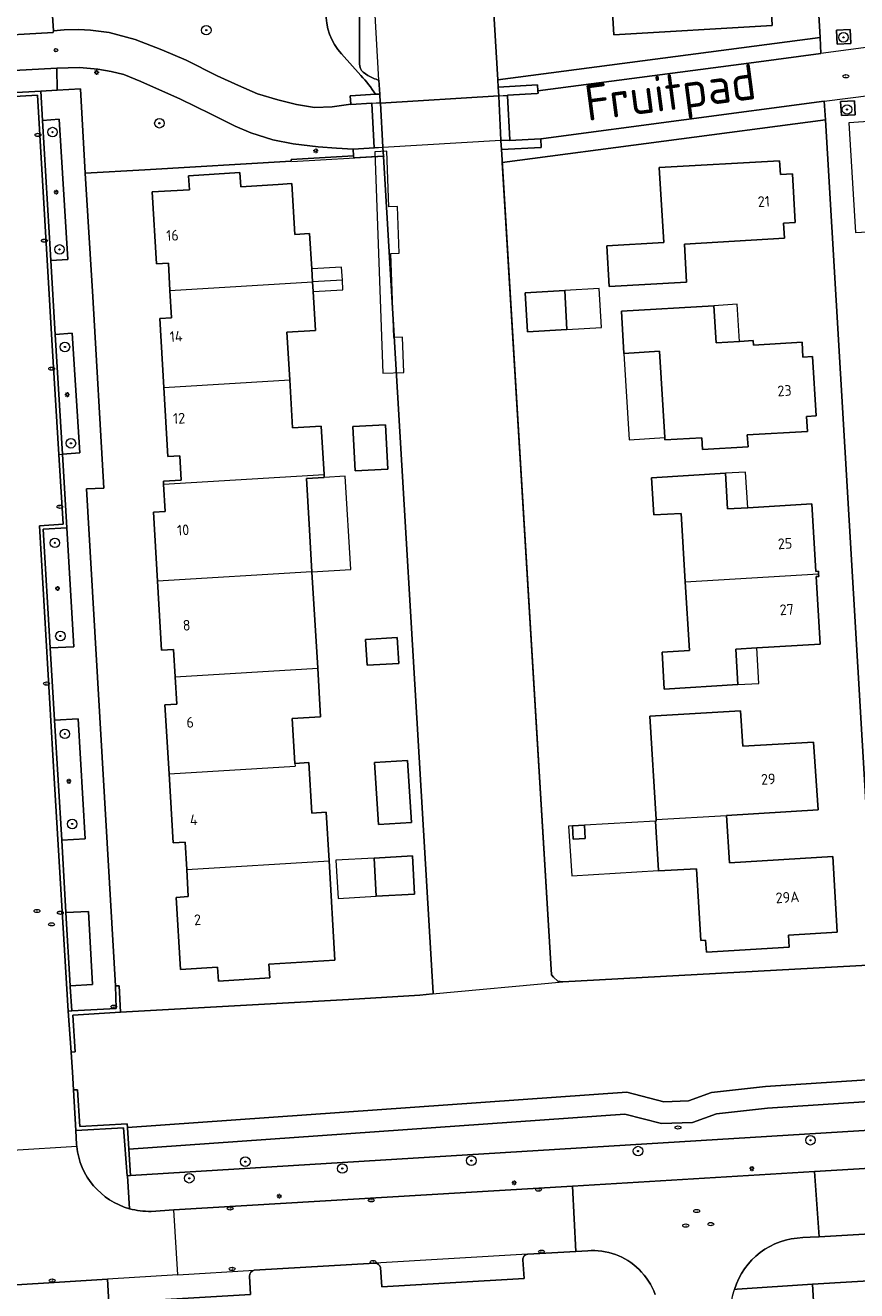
# Model space of a CAD drawing. Header units: metres. Extents: x 92650 to 117222, y 425801 to 461092.
# Tile 79 of 146: x 115423 to 115492, y 426640 to 426746. Entities that reach past the tile are written whole.
import ezdxf
from ezdxf.enums import TextEntityAlignment as Align

# ---------------------------------------------------------------- set-up
doc = ezdxf.new("R2010")
doc.units = ezdxf.units.M
doc.layers.get('0').update_dxf_attribs({"color": 253, "linetype": 'CONTINUOUS', "lineweight": 15})
for name, color, linetype, lineweight in [('B-WE-GK-KADEMUUR-GV', 253, 'CONTINUOUS', 15), ('B-WE-GK-KEERWAND_DAMWAND-G', 253, 'CONTINUOUS', 15), ('B-WE-GR-BEPLANTING_CULTUUR_BODEMBEDEKKER-GV', 253, 'CONTINUOUS', 15), ('B-WE-GR-BEPLANTING_CULTUUR_HEESTERS-GV', 253, 'CONTINUOUS', 15), ('B-WE-GR-BEPLANTING_CULTUUR_VASTE PLANTENVAK-GV', 253, 'CONTINUOUS', 15), ('B-WE-GR-BOOM-S', 253, 'CONTINUOUS', 15), ('B-WE-IE-MEUBILAIR-S', 253, 'CONTINUOUS', 15), ('B-WE-IE-TERREINAFSCHEIDING_KUNSTMATIG_HEKWERK-G', 253, 'IE-TERREINAFSCHEIDING_KUNSTMATIG-SO', 15), ('B-WE-IE-TERREINAFSCHEIDING_KUNSTMATIG_MUUR-G', 253, 'IE-TERREINAFSCHEIDING_KUNSTMATIG-SO', 15), ('B-WE-KW-KUNSTWERK_DEK-GV', 253, 'CONTINUOUS', 15), ('B-WE-KW-KUNSTWERK_STEIGER-GV', 253, 'CONTINUOUS', 15), ('B-WE-OG-BEBOUWING-GV', 253, 'CONTINUOUS', 15), ('B-WE-OG-BEBOUWING-T18', 253, 'CONTINUOUS', 15), ('B-WE-OG-BEBOUWING_LUIFEL-GV', 253, 'CONTINUOUS', 15), ('B-WE-OG-TERREIN_BEGROEID-GV', 253, 'CONTINUOUS', 15), ('B-WE-OG-TERREIN_ERF-GV', 253, 'CONTINUOUS', 15), ('B-WE-OG-TERREIN_OEVER-GV', 253, 'CONTINUOUS', 15), ('B-WE-OG-TOPOGRAFIE-T18', 7, 'CONTINUOUS', 15), ('B-WE-OG-WATER-GV', 253, 'CONTINUOUS', 15), ('B-WE-OG-WATER_SLOOT-GV', 253, 'CONTINUOUS', 15), ('B-WE-OG-WEG-GV', 253, 'CONTINUOUS', 15), ('B-WE-VH-GESLOTENVERHARDING-GV', 253, 'CONTINUOUS', 15), ('B-WE-VH-GESLOTENVERHARDING_ASFALT-GV', 253, 'CONTINUOUS', 15), ('B-WE-VH-OPENVERHARDING_BETONELEMENT-GV', 253, 'CONTINUOUS', 15), ('B-WE-VH-OPENVERHARDING_BETONSTRAATSTEEN-GV', 253, 'CONTINUOUS', 15), ('B-WE-VH-OPENVERHARDING_SIERBESTRATING-GV', 253, 'CONTINUOUS', 15), ('B-WE-VH-OPENVERHARDING_STRAATBAKSTEEN-GV', 253, 'CONTINUOUS', 15), ('B-WE-VH-OPENVERHARDING_TEGEL-GV', 253, 'CONTINUOUS', 15)]:
    doc.layers.add(name, color=color, linetype=linetype, lineweight=lineweight)
doc.styles.add('NLCS-ISO', font='NLCS-ISO.ttf')
doc.styles.add('NLCS-ISO-M200-T18', font='NLCS-ISO.ttf', dxfattribs={"height": 0.36})
doc.linetypes.add('IE-TERREINAFSCHEIDING_KUNSTMATIG-SO', pattern='A,4,[82,NLCS.SHX,S=0.75,R=90,X=0,Y=0],4,-2', length=10)

# ---------------------------------------------------------------- blocks, each defined once
blk = doc.blocks.new('SIE-MEUBILAIR_PAAL_LICHTMAST-SO')
for points in [[(-0.62, 0), (-1, 0)], [(-0.71, 0.71), (-0.44, 0.44)], [(0, 1), (0, 0.62)], [(0.44, 0.44), (0.71, 0.71)], [(1, 0), (0.62, 0)], [(-0.71, -0.71), (-0.44, -0.44)], [(0, -0.62), (0, -1)], [(0.44, -0.44), (0.71, -0.71)]]:
    blk.add_lwpolyline(points)
blk.add_circle((0, 0), 0.5)
blk = doc.blocks.new('SIE-MEUBILAIR_PAAL_AFSLUITPAAL-SO')
blk.add_circle((0, 0), 0.75)
at = {"style": 'NLCS-ISO'}
blk.add_text('af', height=0.75, dxfattribs=at).set_placement((0, 0.05), align=Align.MIDDLE_CENTER)
blk = doc.blocks.new('SIE-MEUBILAIR_PUT_RIOOLPUT-SO')
blk.add_ellipse((0, 0), major_axis=(1.25, 0), ratio=0.54)
at = {"style": 'NLCS-ISO'}
blk.add_text('ri', height=0.75, dxfattribs=at).set_placement((-0.04, 0.07), align=Align.MIDDLE_CENTER)
blk = doc.blocks.new('SIE-MEUBILAIR_PUT_KOLK-SO')
blk.add_ellipse((0, 0), major_axis=(1.25, 0), ratio=0.54)
at = {"style": 'NLCS-ISO'}
blk.add_text('klk', height=0.75, dxfattribs=at).set_placement((0.03, 0), align=Align.MIDDLE_CENTER)
blk = doc.blocks.new('SGR-BOOM_GBKN-SO')
at = {"linetype": 'ByBlock', "lineweight": 18}
h = blk.add_hatch(color=0, dxfattribs=at)
h.dxf.hatch_style = 1
edge = h.paths.add_edge_path()
edge.add_arc((0, 0), 0.25, 0, 360)
at = {"color": 0, "linetype": 'ByBlock', "lineweight": 18}
for radius in [2, 0.25]:
    blk.add_circle((0, 0), radius, dxfattribs=at)
at = {"color": 0, "linetype": 'ByBlock', "lineweight": 18, "style": 'NLCS-ISO'}
blk.add_attdef('SOORT', (2.5, 0), '', height=1.5, dxfattribs=at)

msp = doc.modelspace()

# ---------------------------------------------------------------- linework, layer by layer
at = {"layer": 'B-WE-GK-KADEMUUR-GV', "transparency": 33554687, "flags": 128}
for points in [[(115449.899, 426739.65), (115449.9, 426739.635), (115451.668, 426739.747), (115452.387, 426739.793), (115452.342, 426740.511), (115451.977, 426740.488), (115449.891, 426740.356), (115449.854, 426740.354)], [(115465.57, 426740.565), (115465.64, 426740.569), (115465.627, 426740.781), (115465.596, 426741.288), (115462.301, 426741.084), (115462.345, 426740.366), (115463.064, 426740.41)], [(115463.243, 426736.608), (115462.524, 426736.574), (115462.559, 426735.855), (115465.911, 426736.018), (115465.876, 426736.738)], [(115452.651, 426735.302), (115452.609, 426736.02), (115451.89, 426735.978), (115450.11, 426735.874), (115450.142, 426735.332), (115450.152, 426735.155)], [(115430.564, 426663.412), (115430.438, 426665.618), (115430.137, 426665.628), (115430.199, 426663.731), (115426.473, 426663.516), (115426.212, 426663.506), (115426.162, 426663.487), (115426.412, 426660.059), (115426.745, 426660.076), (115426.55, 426663.165)], [(115431.141, 426653.723), (115431.121, 426654.026), (115427.135, 426653.826), (115426.934, 426656.9), (115426.602, 426656.894), (115426.665, 426655.917), (115426.821, 426653.471), (115430.811, 426653.692), (115431.11, 426649.676), (115431.135, 426649.678), (115431.409, 426649.702), (115431.262, 426651.905)]]:
    msp.add_lwpolyline(points, close=True, dxfattribs=at)
for points in [[(115463.243, 426736.608), (115463.24, 426736.663), (115463.278, 426736.665), (115463.074, 426740.362), (115463.066, 426740.362), (115463.064, 426740.41)], [(115451.668, 426739.747), (115451.671, 426739.701), (115451.663, 426739.701), (115451.864, 426735.999), (115451.889, 426736), (115451.89, 426735.978)], [(115452.609, 426736.02), (115452.608, 426736.042), (115452.39, 426739.743), (115452.387, 426739.793)], [(115462.345, 426740.366), (115462.347, 426740.32), (115462.522, 426736.621), (115462.524, 426736.574)]]:
    msp.add_lwpolyline(points, dxfattribs=at)
at = {"layer": 'B-WE-GK-KEERWAND_DAMWAND-G', "transparency": 33554687, "flags": 128}
for points in [[(115452.653, 426735.274), (115452.651, 426735.302)], [(115462.559, 426735.855), (115466.773, 426666.543), (115466.947, 426666.342), (115467.312, 426666.026), (115467.709, 426665.962), (115493.867, 426667.38), (115493.946, 426667.45)]]:
    msp.add_lwpolyline(points, dxfattribs=at)
at = {"layer": 'B-WE-GR-BEPLANTING_CULTUUR_BODEMBEDEKKER-GV', "transparency": 33554687, "flags": 128}
for points in [[(115491.866, 426745.914), (115490.713, 426745.861), (115490.768, 426744.704), (115491.918, 426744.741)], [(115492.285, 426738.766), (115492.213, 426739.927), (115491.054, 426739.874), (115491.119, 426738.716)], [(115424.715, 426726.528), (115426.133, 426726.622), (115425.415, 426738.395), (115424.006, 426738.3)], [(115425.693, 426710.268), (115427.131, 426710.371), (115426.51, 426720.418), (115425.076, 426720.328)]]:
    msp.add_lwpolyline(points, close=True, dxfattribs=at)
at = {"layer": 'B-WE-GR-BEPLANTING_CULTUUR_HEESTERS-GV', "transparency": 33554687, "flags": 128}
for points in [[(115426.043, 426704.089), (115424.07, 426703.973), (115424.66, 426694.004), (115426.643, 426694.1)], [(115425.619, 426677.862), (115427.591, 426677.969), (115426.99, 426688.059), (115425.009, 426687.932)], [(115425.972, 426671.772), (115426.324, 426665.62), (115428.22, 426665.729), (115427.862, 426671.862)]]:
    msp.add_lwpolyline(points, close=True, dxfattribs=at)
at = {"layer": 'B-WE-GR-BEPLANTING_CULTUUR_VASTE PLANTENVAK-GV', "transparency": 33554687, "flags": 128}
for points in [[(115489.406, 426743.916), (115489.326, 426745.261), (115462.264, 426741.698), (115462.301, 426741.084), (115465.596, 426741.288), (115465.627, 426740.781), (115483.781, 426743.163)], [(115489.688, 426739.901), (115466.097, 426736.767), (115465.876, 426736.738), (115465.911, 426736.018), (115462.559, 426735.855), (115462.611, 426734.993), (115462.625, 426734.773), (115489.78, 426738.354)]]:
    msp.add_lwpolyline(points, close=True, dxfattribs=at)
at = {"layer": 'B-WE-IE-TERREINAFSCHEIDING_KUNSTMATIG_HEKWERK-G', "transparency": 33554687, "flags": 128}
for points in [[(115452.653, 426735.274), (115444.948, 426734.822)], [(115452.718, 426735.278), (115452.653, 426735.274)]]:
    msp.add_lwpolyline(points, dxfattribs=at)
at = {"layer": 'B-WE-IE-TERREINAFSCHEIDING_KUNSTMATIG_MUUR-G', "transparency": 33554687, "flags": 128}
for points in [[(115426.412, 426660.059), (115426.528, 426658.387), (115426.602, 426656.894)], [(115426.665, 426655.917), (115426.602, 426656.894)]]:
    msp.add_lwpolyline(points, dxfattribs=at)
at = {"layer": 'B-WE-KW-KUNSTWERK_DEK-GV', "transparency": 33554687, "flags": 128}
msp.add_lwpolyline([(115451.671, 426739.701), (115451.663, 426739.701), (115451.864, 426735.999), (115451.889, 426736), (115452.608, 426736.042), (115462.522, 426736.621), (115463.24, 426736.663), (115463.278, 426736.665), (115463.074, 426740.362), (115463.066, 426740.362), (115462.347, 426740.32), (115452.39, 426739.743)], close=True, dxfattribs=at)
at = {"layer": 'B-WE-KW-KUNSTWERK_STEIGER-GV', "transparency": 33554687, "flags": 128}
msp.add_lwpolyline([(115453.51, 426720.074), (115453.259, 426727.129), (115453.971, 426727.155), (115453.832, 426731.061), (115453.114, 426731.035), (115452.948, 426735.699), (115451.927, 426735.663), (115452.588, 426717.063), (115454.359, 426717.126), (115454.253, 426720.1)], close=True, dxfattribs=at)
at = {"layer": 'B-WE-OG-BEBOUWING-GV', "transparency": 33554687, "flags": 128}
for points in [[(115480.399, 426753.02), (115477.582, 426752.855), (115477.372, 426755.837), (115471.404, 426755.473), (115472.002, 426745.49), (115485.32, 426746.266), (115485.154, 426749.252), (115486.053, 426749.315), (115485.808, 426753.337)], [(115477.952, 426727.903), (115486.332, 426728.393), (115486.257, 426729.677), (115487.248, 426729.733), (115487.017, 426733.82), (115486.004, 426733.757), (115485.936, 426734.906), (115475.824, 426734.342), (115476.201, 426728.041), (115471.41, 426727.754), (115471.614, 426724.351), (115478.124, 426724.721)], [(115440.664, 426732.73), (115440.595, 426733.909), (115436.285, 426733.64), (115436.354, 426732.472), (115433.22, 426732.285), (115433.581, 426726.246), (115434.579, 426726.306), (115434.717, 426724.01), (115446.695, 426724.726), (115446.629, 426725.834), (115446.452, 426728.799), (115445.203, 426728.724), (115444.948, 426732.987), (115443.801, 426732.918)], [(115468.067, 426720.747), (115467.878, 426724.007), (115464.558, 426723.815), (115464.747, 426720.555)], [(115480.406, 426722.733), (115472.64, 426722.268), (115472.852, 426718.724), (115475.847, 426718.904), (115476.281, 426711.655), (115476.292, 426711.467), (115479.386, 426711.652), (115479.446, 426710.654), (115483.279, 426710.883), (115483.219, 426711.881), (115488.27, 426712.184), (115488.195, 426713.431), (115488.994, 426713.479), (115488.695, 426718.47), (115487.897, 426718.422), (115487.822, 426719.67), (115483.729, 426719.425), (115483.707, 426719.805), (115482.561, 426719.736), (115480.592, 426719.618)], [(115453.012, 426709.014), (115452.814, 426712.739), (115450.082, 426712.593), (115450.28, 426708.868)], [(115478.006, 426699.548), (115489.206, 426700.218), (115489.194, 426700.433), (115488.974, 426700.42), (115488.634, 426706.095), (115483.249, 426705.772), (115481.547, 426705.67), (115481.378, 426708.666), (115475.179, 426708.295), (115475.367, 426705.17), (115477.663, 426705.283)], [(115435.153, 426691.578), (115447.132, 426692.294), (115446.648, 426700.379), (115433.672, 426699.604), (115434.018, 426693.814), (115435.016, 426693.874)], [(115453.81, 426694.878), (115451.143, 426694.72), (115451.272, 426692.541), (115453.939, 426692.699)], [(115488.781, 426686.099), (115482.836, 426685.737), (115482.654, 426688.731), (115475.042, 426688.28), (115475.557, 426679.59), (115481.479, 426679.941), (115489.16, 426680.409)], [(115454.675, 426684.559), (115451.904, 426684.377), (115452.247, 426679.161), (115455.015, 426679.341)], [(115469.538, 426679.108), (115468.528, 426679.048), (115468.597, 426677.951), (115469.605, 426678.008)], [(115451.876, 426676.359), (115452.052, 426673.148), (115455.266, 426673.324), (115455.089, 426676.543)]]:
    msp.add_lwpolyline(points, close=True, dxfattribs=at)
for points in [[(115434.717, 426724.01), (115434.854, 426721.714), (115433.856, 426721.654), (115434.202, 426715.864), (115444.783, 426716.497), (115444.543, 426720.51), (115446.939, 426720.653), (115446.743, 426723.92), (115446.695, 426724.726)], [(115434.202, 426715.864), (115434.548, 426710.075), (115435.546, 426710.134), (115435.669, 426708.088), (115434.171, 426707.999), (115434.186, 426707.749), (115447.662, 426708.555), (115447.419, 426712.627), (115445.023, 426712.484), (115444.783, 426716.497)], [(115446.648, 426700.379), (115446.408, 426704.392), (115446.18, 426708.216), (115447.677, 426708.305), (115447.662, 426708.555)], [(115434.186, 426707.749), (115434.324, 426705.453), (115433.325, 426705.393), (115433.672, 426699.604)], [(115478.006, 426699.548), (115478.351, 426693.788), (115476.055, 426693.651), (115476.241, 426690.546), (115482.43, 426690.917), (115482.252, 426693.892), (115484.013, 426693.997), (115489.339, 426694.316), (115489, 426699.99), (115489.219, 426700.004), (115489.206, 426700.218)], [(115435.153, 426691.578), (115435.291, 426689.282), (115434.292, 426689.222), (115434.639, 426683.433), (115445.22, 426684.065)], [(115445.205, 426684.308), (115444.98, 426688.078), (115447.375, 426688.221), (115447.132, 426692.294)], [(115434.639, 426683.433), (115434.985, 426677.643), (115435.983, 426677.703), (115436.12, 426675.407), (115448.099, 426676.123), (115447.847, 426680.196), (115446.644, 426680.119), (115446.38, 426684.378), (115445.205, 426684.308), (115445.22, 426684.065)], [(115475.557, 426679.59), (115475.564, 426679.465), (115475.507, 426679.462), (115475.764, 426675.299), (115475.765, 426675.276), (115478.953, 426675.452), (115479.314, 426669.425), (115479.717, 426669.45), (115479.779, 426668.454), (115486.744, 426668.87), (115486.683, 426669.874), (115490.78, 426670.124), (115490.393, 426676.48), (115481.713, 426675.962), (115481.479, 426679.941)], [(115436.12, 426675.407), (115436.244, 426673.123), (115435.243, 426673.048), (115435.609, 426667.012), (115438.715, 426667.196), (115438.784, 426666.028), (115443.096, 426666.287), (115443.026, 426667.455), (115448.556, 426667.786), (115448.099, 426676.123)]]:
    msp.add_lwpolyline(points, dxfattribs=at)
at = {"layer": 'B-WE-OG-BEBOUWING_LUIFEL-GV', "transparency": 33554687, "flags": 128}
msp.add_lwpolyline([(115449.197, 426724.874), (115449.131, 426725.983), (115446.629, 426725.834), (115446.695, 426724.726)], dxfattribs=at)
for points in [[(115446.743, 426723.92), (115449.245, 426724.069), (115449.197, 426724.874), (115446.695, 426724.726)], [(115470.965, 426720.914), (115470.776, 426724.174), (115467.878, 426724.007), (115468.067, 426720.747)], [(115482.561, 426719.736), (115482.375, 426722.851), (115480.406, 426722.733), (115480.592, 426719.618)], [(115472.852, 426718.724), (115473.286, 426711.476), (115476.281, 426711.655), (115475.847, 426718.904)], [(115483.08, 426708.762), (115481.378, 426708.666), (115481.547, 426705.67), (115483.249, 426705.772)], [(115447.677, 426708.305), (115446.18, 426708.216), (115446.408, 426704.392), (115446.648, 426700.379), (115449.902, 426700.573), (115449.434, 426708.41)], [(115484.191, 426691.022), (115484.013, 426693.997), (115482.252, 426693.892), (115482.43, 426690.917)], [(115469.538, 426679.108), (115468.528, 426679.048), (115468.209, 426679.03), (115468.467, 426674.875), (115475.764, 426675.299), (115475.507, 426679.462)], [(115451.876, 426676.359), (115448.662, 426676.176), (115448.837, 426672.972), (115452.052, 426673.148)]]:
    msp.add_lwpolyline(points, close=True, dxfattribs=at)
at = {"layer": 'B-WE-OG-TERREIN_BEGROEID-GV', "transparency": 33554687}
for points in [[(115449.131, 426743.876, -0.4058541), (115449.362, 426750.807)], [(115451.977, 426740.488, 0.0444131), (115450.761, 426742.064)]]:
    msp.add_lwpolyline(points, format="xyb", dxfattribs=at)
at = {"layer": 'B-WE-OG-TERREIN_BEGROEID-GV', "transparency": 33554687, "flags": 128}
for points in [[(115424.836, 426747.071), (115424.923, 426745.811), (115425.819, 426745.888), (115427.022, 426745.938), (115428.038, 426745.87), (115429.606, 426745.662), (115431.794, 426745.085), (115434.042, 426744.216), (115436.072, 426743.357), (115438.688, 426742.033), (115440.48, 426741.218), (115442.081, 426740.532), (115443.776, 426740.022), (115445.355, 426739.62), (115446.862, 426739.386), (115448.339, 426739.429), (115449.899, 426739.65), (115449.854, 426740.354), (115449.891, 426740.356), (115451.977, 426740.488)], [(115450.761, 426742.064), (115449.131, 426743.876)], [(115546, 426662.198), (115544.926, 426660.765), (115542.413, 426659.146), (115484.902, 426655.345), (115480.639, 426654.879), (115478.626, 426654.15), (115476.005, 426654.06), (115472.933, 426654.859), (115431.262, 426651.905), (115431.409, 426649.702), (115543.267, 426656.562)]]:
    msp.add_lwpolyline(points, dxfattribs=at)
msp.add_lwpolyline([(115425.222, 426742.687), (115425.242, 426740.822), (115427.193, 426740.934), (115427.602, 426733.856), (115432.604, 426734.139), (115444.9, 426734.87), (115444.892, 426735.017), (115450.142, 426735.332), (115450.11, 426735.874), (115448.701, 426735.976), (115447.159, 426736.072), (115445.058, 426736.332), (115443.353, 426736.664), (115441.51, 426737.253), (115440.19, 426737.805), (115438.11, 426738.844), (115435.6, 426740.07), (115432.275, 426741.548), (115430.829, 426742.157), (115429.789, 426742.392), (115428.665, 426742.591), (115427.123, 426742.727)], close=True, dxfattribs=at)
at = {"layer": 'B-WE-OG-TERREIN_ERF-GV', "transparency": 33554687, "flags": 128}
for points in [[(115462.264, 426741.698), (115489.326, 426745.261), (115484.728, 426822.937), (115481.956, 426870.551), (115481.796, 426872.438), (115481.537, 426872.455), (115455.121, 426870.459), (115458.696, 426800.766)], [(115477.372, 426755.837), (115477.582, 426752.855), (115480.399, 426753.02), (115485.808, 426753.337), (115486.053, 426749.315), (115485.154, 426749.252), (115485.32, 426746.266), (115472.002, 426745.49), (115471.404, 426755.473)], [(115467.709, 426665.962), (115493.867, 426667.38), (115493.946, 426667.45), (115500.55, 426667.898), (115500.37, 426670.893), (115493.782, 426670.499), (115493.663, 426672.495), (115496.657, 426672.674), (115496.374, 426677.416), (115493.413, 426677.239), (115489.78, 426738.354), (115462.625, 426734.773), (115466.773, 426666.543), (115466.947, 426666.342), (115467.312, 426666.026)], [(115452.653, 426735.274), (115452.651, 426735.302), (115450.152, 426735.155), (115450.142, 426735.332), (115444.892, 426735.017), (115444.9, 426734.87), (115432.604, 426734.139), (115427.602, 426733.856), (115428.233, 426723.483), (115429.16, 426707.42), (115427.695, 426707.358), (115430.137, 426665.628), (115430.438, 426665.618), (115430.564, 426663.412), (115449.711, 426664.477), (115455.719, 426664.844), (115456.768, 426664.943), (115456.825, 426665.018)], [(115485.936, 426734.906), (115486.004, 426733.757), (115487.017, 426733.82), (115487.248, 426729.733), (115486.257, 426729.677), (115486.332, 426728.393), (115477.952, 426727.903), (115478.124, 426724.721), (115471.614, 426724.351), (115471.41, 426727.754), (115476.201, 426728.041), (115475.824, 426734.342)], [(115444.783, 426716.497), (115445.023, 426712.484), (115447.419, 426712.627), (115447.662, 426708.555), (115447.677, 426708.305), (115446.18, 426708.216), (115446.408, 426704.392), (115446.648, 426700.379), (115447.132, 426692.294), (115447.375, 426688.221), (115444.98, 426688.078), (115445.205, 426684.308), (115446.38, 426684.378), (115446.644, 426680.119), (115447.847, 426680.196), (115448.099, 426676.123), (115448.556, 426667.786), (115443.026, 426667.455), (115443.096, 426666.287), (115438.784, 426666.028), (115438.715, 426667.196), (115435.609, 426667.012), (115435.243, 426673.048), (115436.244, 426673.123), (115436.12, 426675.407), (115435.983, 426677.703), (115434.985, 426677.643), (115434.639, 426683.433), (115434.292, 426689.222), (115435.291, 426689.282), (115435.153, 426691.578), (115435.016, 426693.874), (115434.018, 426693.814), (115433.672, 426699.604), (115433.325, 426705.393), (115434.324, 426705.453), (115434.186, 426707.749), (115434.171, 426707.999), (115435.669, 426708.088), (115435.546, 426710.134), (115434.548, 426710.075), (115434.202, 426715.864), (115433.856, 426721.654), (115434.854, 426721.714), (115434.717, 426724.01), (115434.579, 426726.306), (115433.581, 426726.246), (115433.22, 426732.285), (115436.354, 426732.472), (115436.285, 426733.64), (115440.595, 426733.909), (115440.664, 426732.73), (115443.801, 426732.918), (115444.948, 426732.987), (115445.203, 426728.724), (115446.452, 426728.799), (115446.629, 426725.834), (115446.695, 426724.726), (115446.743, 426723.92), (115446.939, 426720.653), (115444.543, 426720.51)], [(115467.878, 426724.007), (115468.067, 426720.747), (115464.747, 426720.555), (115464.558, 426723.815)], [(115488.27, 426712.184), (115483.219, 426711.881), (115483.279, 426710.883), (115479.446, 426710.654), (115479.386, 426711.652), (115476.292, 426711.467), (115476.281, 426711.655), (115475.847, 426718.904), (115472.852, 426718.724), (115472.64, 426722.268), (115480.406, 426722.733), (115480.592, 426719.618), (115482.561, 426719.736), (115483.707, 426719.805), (115483.729, 426719.425), (115487.822, 426719.67), (115487.897, 426718.422), (115488.695, 426718.47), (115488.994, 426713.479), (115488.195, 426713.431)], [(115453.012, 426709.014), (115450.28, 426708.868), (115450.082, 426712.593), (115452.814, 426712.739)], [(115477.663, 426705.283), (115475.367, 426705.17), (115475.179, 426708.295), (115481.378, 426708.666), (115481.547, 426705.67), (115483.249, 426705.772), (115488.634, 426706.095), (115488.974, 426700.42), (115489.194, 426700.433), (115489.206, 426700.218), (115489.219, 426700.004), (115489, 426699.99), (115489.339, 426694.316), (115484.013, 426693.997), (115482.252, 426693.892), (115482.43, 426690.917), (115476.241, 426690.546), (115476.055, 426693.651), (115478.351, 426693.788), (115478.006, 426699.548)], [(115453.81, 426694.878), (115453.939, 426692.699), (115451.272, 426692.541), (115451.143, 426694.72)], [(115482.654, 426688.731), (115482.836, 426685.737), (115488.781, 426686.099), (115489.16, 426680.409), (115481.479, 426679.941), (115481.713, 426675.962), (115490.393, 426676.48), (115490.78, 426670.124), (115486.683, 426669.874), (115486.744, 426668.87), (115479.779, 426668.454), (115479.717, 426669.45), (115479.314, 426669.425), (115478.953, 426675.452), (115475.765, 426675.276), (115475.764, 426675.299), (115475.507, 426679.462), (115475.564, 426679.465), (115475.557, 426679.59), (115475.042, 426688.28)], [(115454.675, 426684.559), (115455.015, 426679.341), (115452.247, 426679.161), (115451.904, 426684.377)], [(115468.528, 426679.048), (115469.538, 426679.108), (115469.605, 426678.008), (115468.597, 426677.951)], [(115451.876, 426676.359), (115455.089, 426676.543), (115455.266, 426673.324), (115452.052, 426673.148)], [(115538.016, 426619.411), (115548.687, 426620.044), (115547.248, 426644.057), (115488.682, 426640.569), (115490.105, 426616.525), (115533.671, 426619.039), (115533.664, 426619.153), (115535.151, 426619.241)]]:
    msp.add_lwpolyline(points, close=True, dxfattribs=at)
at = {"layer": 'B-WE-OG-TERREIN_OEVER-GV', "transparency": 33554687}
for points in [[(115449.362, 426750.807, 0.4058541), (115449.131, 426743.876)], [(115450.953, 426742.344, -0.218343), (115450.637, 426743.031)], [(115450.761, 426742.064, -0.0444131), (115451.977, 426740.488)], [(115452.274, 426741.681, -0.0797474), (115451.338, 426742.068)]]:
    msp.add_lwpolyline(points, format="xyb", dxfattribs=at)
at = {"layer": 'B-WE-OG-TERREIN_OEVER-GV', "transparency": 33554687, "flags": 128}
for points in [[(115450.637, 426743.031), (115450.637, 426747.031)], [(115449.131, 426743.876), (115450.761, 426742.064)], [(115451.338, 426742.068), (115450.953, 426742.344)], [(115451.977, 426740.488), (115452.342, 426740.511), (115452.274, 426741.681)]]:
    msp.add_lwpolyline(points, dxfattribs=at)
msp.add_lwpolyline([(115484.743, 426657.161), (115480.223, 426656.667), (115478.276, 426655.961), (115476.207, 426655.89), (115473.102, 426656.698), (115431.141, 426653.723), (115431.262, 426651.905), (115472.933, 426654.859), (115476.005, 426654.06), (115478.626, 426654.15), (115480.639, 426654.879), (115484.902, 426655.345), (115542.413, 426659.146), (115544.926, 426660.765), (115546, 426662.198), (115546.009, 426663.047), (115546.012, 426663.71), (115545.458, 426663.683), (115545.428, 426664.24), (115543.609, 426664.154), (115543.664, 426662.12), (115541.822, 426660.933)], close=True, dxfattribs=at)
at = {"layer": 'B-WE-OG-WATER-GV', "transparency": 33554687, "flags": 128}
for points in [[(115452.274, 426741.681), (115452.342, 426740.511), (115452.387, 426739.793), (115452.39, 426739.743), (115462.345, 426740.366), (115462.301, 426741.084), (115462.264, 426741.698), (115458.696, 426800.766), (115455.121, 426870.459), (115444.473, 426869.874), (115445.284, 426857.779), (115451.509, 426754.885), (115451.697, 426751.648)], [(115452.274, 426741.681), (115451.697, 426751.648)], [(115450.637, 426747.031), (115450.637, 426743.031)], [(115450.953, 426742.344), (115451.338, 426742.068)]]:
    msp.add_lwpolyline(points, dxfattribs=at)
at = {"layer": 'B-WE-OG-WATER-GV', "transparency": 33554687}
for points in [[(115450.637, 426743.031, 0.218343), (115450.953, 426742.344)], [(115451.338, 426742.068, 0.0797474), (115452.274, 426741.681)]]:
    msp.add_lwpolyline(points, format="xyb", dxfattribs=at)
at = {"layer": 'B-WE-OG-WATER_SLOOT-GV', "transparency": 33554687, "flags": 128}
msp.add_lwpolyline([(115467.709, 426665.962), (115467.312, 426666.026), (115466.947, 426666.342), (115466.773, 426666.543), (115462.625, 426734.773), (115462.611, 426734.993), (115462.559, 426735.855), (115462.524, 426736.574), (115462.522, 426736.621), (115462.347, 426740.32), (115462.345, 426740.366), (115452.39, 426739.743), (115452.608, 426736.042), (115452.609, 426736.02), (115452.651, 426735.302), (115452.653, 426735.274), (115456.825, 426665.018), (115456.768, 426664.943)], close=True, dxfattribs=at)
for points in [[(115493.867, 426667.38), (115467.709, 426665.962)], [(115456.768, 426664.943), (115455.719, 426664.844), (115449.711, 426664.477), (115430.564, 426663.412), (115426.55, 426663.165), (115426.745, 426660.076), (115426.412, 426660.059), (115426.528, 426658.387), (115426.602, 426656.894), (115426.934, 426656.9), (115427.135, 426653.826), (115431.121, 426654.026), (115431.141, 426653.723), (115473.102, 426656.698), (115476.207, 426655.89), (115478.276, 426655.961), (115480.223, 426656.667), (115484.743, 426657.161), (115541.822, 426660.933)]]:
    msp.add_lwpolyline(points, dxfattribs=at)
at = {"layer": 'B-WE-OG-WEG-GV', "transparency": 33554687, "flags": 128}
for points in [[(115543.267, 426656.562), (115431.409, 426649.702), (115431.135, 426649.678), (115431.316, 426646.912)], [(115435.035, 426646.806), (115468.523, 426648.81), (115488.867, 426650.027), (115543.155, 426653.275), (115544.71, 426653.368)], [(115433.131, 426646.692), (115435.035, 426646.806)]]:
    msp.add_lwpolyline(points, dxfattribs=at)
at = {"layer": 'B-WE-OG-WEG-GV', "transparency": 33554687}
msp.add_lwpolyline([(115431.316, 426646.912, 0.0752288), (115433.131, 426646.692)], format="xyb", dxfattribs=at)
at = {"layer": 'B-WE-VH-GESLOTENVERHARDING-GV', "transparency": 33554687, "flags": 128}
msp.add_lwpolyline([(115463.24, 426736.663), (115463.278, 426736.665), (115463.074, 426740.362), (115463.066, 426740.362), (115462.347, 426740.32), (115452.39, 426739.743), (115451.671, 426739.701), (115451.663, 426739.701), (115451.864, 426735.999), (115451.889, 426736), (115452.608, 426736.042), (115462.522, 426736.621)], close=True, dxfattribs=at)
at = {"layer": 'B-WE-VH-GESLOTENVERHARDING_ASFALT-GV', "transparency": 33554687, "flags": 128}
msp.add_lwpolyline([(115412.258, 426741.978), (115425.222, 426742.687), (115427.123, 426742.727), (115428.665, 426742.591), (115429.789, 426742.392), (115430.829, 426742.157), (115432.275, 426741.548), (115435.6, 426740.07), (115438.11, 426738.844), (115440.19, 426737.805), (115441.51, 426737.253), (115443.353, 426736.664), (115445.058, 426736.332), (115447.159, 426736.072), (115448.701, 426735.976), (115450.11, 426735.874), (115451.89, 426735.978), (115451.889, 426736), (115451.864, 426735.999), (115451.663, 426739.701), (115451.671, 426739.701), (115451.668, 426739.747), (115449.9, 426739.635), (115449.899, 426739.65), (115448.339, 426739.429), (115446.862, 426739.386), (115445.355, 426739.62), (115443.776, 426740.022), (115442.081, 426740.532), (115440.48, 426741.218), (115438.688, 426742.033), (115436.072, 426743.357), (115434.042, 426744.216), (115431.794, 426745.085), (115429.606, 426745.662), (115428.038, 426745.87), (115427.022, 426745.938), (115425.819, 426745.888), (115424.923, 426745.811), (115424.915, 426745.662), (115419.012, 426745.329)], dxfattribs=at)
at = {"layer": 'B-WE-VH-OPENVERHARDING_BETONELEMENT-GV', "transparency": 33554687, "flags": 128}
for points in [[(115418.249, 426740.114), (115423.575, 426740.424), (115424.825, 426719.39), (115425.379, 426710.249), (115425.693, 426710.268), (115425.076, 426720.328), (115424.715, 426726.528), (115424.006, 426738.3), (115423.855, 426740.745), (115418.229, 426740.433)], [(115425.379, 426710.249), (115425.734, 426704.4), (115423.751, 426704.246), (115425.011, 426682.591), (115426.162, 426663.487), (115426.212, 426663.506), (115426.473, 426663.516), (115426.336, 426665.544), (115426.324, 426665.62), (115425.972, 426671.772), (115425.619, 426677.862), (115425.009, 426687.932), (115424.66, 426694.004), (115424.07, 426703.973), (115426.043, 426704.089), (115425.693, 426710.268)]]:
    msp.add_lwpolyline(points, dxfattribs=at)
at = {"layer": 'B-WE-VH-OPENVERHARDING_BETONSTRAATSTEEN-GV', "transparency": 33554687, "flags": 128}
for points in [[(115486.084, 426867.925), (115485.91, 426870.845), (115485.68, 426870.828), (115484.688, 426870.754), (115481.956, 426870.551), (115484.728, 426822.937), (115489.326, 426745.261), (115489.406, 426743.916)], [(115493.406, 426744.451), (115489.406, 426743.916), (115483.781, 426743.163), (115465.627, 426740.781), (115465.64, 426740.569), (115465.57, 426740.565), (115463.064, 426740.41), (115463.066, 426740.362), (115463.074, 426740.362), (115463.278, 426736.665), (115463.24, 426736.663), (115463.243, 426736.608), (115465.876, 426736.738), (115466.097, 426736.767), (115489.688, 426739.901), (115493.649, 426740.427)], [(115426.881, 426652.143), (115426.867, 426652.291), (115426.821, 426653.471), (115426.665, 426655.917), (115426.602, 426656.894), (115426.528, 426658.387), (115426.412, 426660.059), (115426.162, 426663.487), (115425.011, 426682.591), (115423.751, 426704.246), (115425.734, 426704.4), (115425.379, 426710.249), (115424.825, 426719.39), (115423.575, 426740.424), (115418.249, 426740.114), (115419.817, 426713.791), (115419.807, 426713.505), (115417.84, 426713.384), (115421.224, 426656.157)], [(115489.688, 426739.901), (115489.78, 426738.354), (115493.413, 426677.239), (115496.374, 426677.416), (115505.857, 426677.983), (115506.139, 426673.266), (115509.139, 426673.445), (115508.855, 426678.186), (115518.338, 426678.754), (115518.621, 426674.024), (115521.609, 426674.203), (115521.325, 426678.945), (115530.808, 426679.512), (115531.09, 426674.793), (115534.092, 426674.972), (115533.809, 426679.714), (115543.292, 426680.281), (115543.193, 426681.798)], [(115543.155, 426653.275), (115488.867, 426650.027), (115489.244, 426644.561), (115493.532, 426644.804)], [(115426.881, 426652.143), (115421.481, 426651.801)], [(115464.742, 426643.082), (115464.794, 426643.085), (115468.806, 426643.324), (115468.523, 426648.81), (115435.035, 426646.806)], [(115435.373, 426641.35), (115435.035, 426646.806), (115433.131, 426646.692)], [(115464.742, 426643.082), (115451.964, 426642.33)], [(115435.373, 426641.35), (115441.795, 426641.739), (115451.931, 426642.328), (115451.964, 426642.33)], [(115452.393, 426641.965), (115452.521, 426640.341), (115464.469, 426641.06), (115464.369, 426642.61)], [(115417.328, 426640.252), (115429.465, 426640.992)], [(115435.373, 426641.35), (115429.465, 426640.992), (115429.59, 426638.998), (115441.486, 426639.708), (115441.393, 426641.251)]]:
    msp.add_lwpolyline(points, dxfattribs=at)
for points in [[(115491.866, 426745.914), (115491.918, 426744.741), (115490.768, 426744.704), (115490.713, 426745.861)], [(115425.693, 426710.268), (115426.043, 426704.089), (115426.643, 426694.1), (115424.66, 426694.004), (115425.009, 426687.932), (115426.99, 426688.059), (115427.591, 426677.969), (115425.619, 426677.862), (115425.972, 426671.772), (115427.862, 426671.862), (115428.22, 426665.729), (115426.324, 426665.62), (115426.336, 426665.544), (115426.473, 426663.516), (115430.199, 426663.731), (115430.137, 426665.628), (115427.695, 426707.358), (115429.16, 426707.42), (115428.233, 426723.483), (115427.602, 426733.856), (115427.193, 426740.934), (115425.242, 426740.822), (115423.855, 426740.745), (115424.006, 426738.3), (115425.415, 426738.395), (115426.133, 426726.622), (115424.715, 426726.528), (115425.076, 426720.328), (115426.51, 426720.418), (115427.131, 426710.371)], [(115491.054, 426739.874), (115492.213, 426739.927), (115492.285, 426738.766), (115491.119, 426738.716)], [(115493.782, 426738.229), (115491.741, 426738.104), (115492.303, 426728.876), (115494.336, 426729)]]:
    msp.add_lwpolyline(points, close=True, dxfattribs=at)
at = {"layer": 'B-WE-VH-OPENVERHARDING_BETONSTRAATSTEEN-GV', "transparency": 33554687}
for points in [[(115431.316, 426646.912, -0.307514), (115426.881, 426652.143)], [(115433.131, 426646.692, -0.0752288), (115431.316, 426646.912)], [(115464.369, 426642.61, -0.4348749), (115464.742, 426643.082)], [(115441.393, 426641.251, -0.3799201), (115441.795, 426641.739)], [(115451.964, 426642.33, -0.3784382), (115452.393, 426641.965)]]:
    msp.add_lwpolyline(points, format="xyb", dxfattribs=at)
at = {"layer": 'B-WE-VH-OPENVERHARDING_SIERBESTRATING-GV', "transparency": 33554687, "flags": 128}
for points in [[(115420.596, 426753.773), (115420.299, 426753.763), (115414.991, 426753.43), (115414.704, 426753.422), (115411.57, 426753.223), (115412.063, 426744.979), (115412.066, 426744.89), (115419.012, 426745.329), (115424.915, 426745.662), (115424.923, 426745.811), (115424.836, 426747.071), (115424.467, 426753.033), (115424.407, 426754.007)], [(115418.229, 426740.433), (115423.855, 426740.745), (115425.242, 426740.822), (115425.222, 426742.687), (115412.258, 426741.978), (115412.373, 426740.109), (115417.95, 426740.418)]]:
    msp.add_lwpolyline(points, close=True, dxfattribs=at)
at = {"layer": 'B-WE-VH-OPENVERHARDING_STRAATBAKSTEEN-GV', "transparency": 33554687, "flags": 128}
for points in [[(115431.316, 426646.912), (115431.135, 426649.678), (115431.11, 426649.676), (115430.811, 426653.692), (115426.821, 426653.471)], [(115426.821, 426653.471), (115426.867, 426652.291), (115426.881, 426652.143)], [(115487.886, 426644.484), (115488.513, 426644.52), (115489.244, 426644.561), (115488.867, 426650.027), (115468.523, 426648.81)], [(115468.523, 426648.81), (115468.806, 426643.324), (115469.311, 426643.354), (115469.808, 426643.384)], [(115482.836, 426622.042), (115483.276, 426614.604), (115488.651, 426614.939), (115488.865, 426611.864), (115488.535, 426611.851), (115489.45, 426596.94), (115489.724, 426596.955), (115489.943, 426593.451), (115491.492, 426593.538), (115490.186, 426615.071), (115490.186, 426615.08), (115490.105, 426616.525), (115488.682, 426640.569), (115482.368, 426640.171), (115482.131, 426640.143)]]:
    msp.add_lwpolyline(points, dxfattribs=at)
at = {"layer": 'B-WE-VH-OPENVERHARDING_STRAATBAKSTEEN-GV', "transparency": 33554687}
for points in [[(115426.881, 426652.143, 0.307514), (115431.316, 426646.912)], [(115482.131, 426640.143, -0.3205336), (115487.886, 426644.484)], [(115469.808, 426643.384, -0.2197369), (115474.125, 426641.809)], [(115474.125, 426641.809, -0.1045725), (115475.485, 426639.719)], [(115481.853, 426638.587, -0.0642822), (115482.131, 426640.143)]]:
    msp.add_lwpolyline(points, format="xyb", dxfattribs=at)
at = {"layer": 'B-WE-VH-OPENVERHARDING_TEGEL-GV', "transparency": 33554687, "flags": 128}
for points in [[(115493.532, 426644.804), (115489.244, 426644.561), (115488.513, 426644.52), (115487.886, 426644.484)], [(115488.682, 426640.569), (115547.248, 426644.057), (115550.899, 426644.275)], [(115469.808, 426643.384), (115469.311, 426643.354), (115468.806, 426643.324), (115464.794, 426643.085), (115464.742, 426643.082)], [(115451.964, 426642.33), (115451.931, 426642.328), (115441.795, 426641.739)], [(115464.369, 426642.61), (115464.469, 426641.06), (115452.521, 426640.341), (115452.393, 426641.965)], [(115441.393, 426641.251), (115441.486, 426639.708), (115429.59, 426638.998), (115429.465, 426640.992), (115417.328, 426640.252), (115417.471, 426638.267), (115411.58, 426637.92), (115411.469, 426639.457)], [(115482.131, 426640.143), (115482.368, 426640.171), (115488.682, 426640.569)]]:
    msp.add_lwpolyline(points, dxfattribs=at)
at = {"layer": 'B-WE-VH-OPENVERHARDING_TEGEL-GV', "transparency": 33554687}
for points in [[(115487.886, 426644.484, 0.3205336), (115482.131, 426640.143)], [(115464.742, 426643.082, 0.4348749), (115464.369, 426642.61)], [(115474.125, 426641.809, 0.2197369), (115469.808, 426643.384)], [(115441.795, 426641.739, 0.3799201), (115441.393, 426641.251)], [(115452.393, 426641.965, 0.3784382), (115451.964, 426642.33)], [(115475.485, 426639.719, 0.1045725), (115474.125, 426641.809)]]:
    msp.add_lwpolyline(points, format="xyb", dxfattribs=at)

# ---------------------------------------------------------------- block references
at = {"layer": 'B-WE-GR-BOOM-S', "transparency": 33554687, "xscale": 0.2, "yscale": 0.2, "zscale": 0.2}
for p in [(115437.768, 426745.868), (115491.299, 426745.269), (115491.597, 426739.21), (115433.827, 426738.055), (115424.851, 426737.313), (115425.439, 426727.461), (115425.89, 426719.27), (115426.395, 426711.182), (115425.049, 426702.82), (115425.51, 426695), (115425.885, 426686.782), (115426.503, 426679.216), (115488.526, 426652.66), (115441.044, 426650.864), (115460.036, 426650.947), (115474.039, 426651.752), (115449.196, 426650.287), (115436.339, 426649.469)]:
    msp.add_blockref('SGR-BOOM_GBKN-SO', p, dxfattribs=at)
at = {"layer": 'B-WE-IE-MEUBILAIR-S', "transparency": 33554687, "xscale": 0.2, "yscale": 0.2, "zscale": 0.2}
for name, p in [('SIE-MEUBILAIR_PAAL_AFSLUITPAAL-SO', (115425.141, 426744.188)), ('SIE-MEUBILAIR_PAAL_LICHTMAST-SO', (115428.555, 426742.329)), ('SIE-MEUBILAIR_PUT_RIOOLPUT-SO', (115491.5, 426742)), ('SIE-MEUBILAIR_PUT_KOLK-SO', (115423.627, 426737.078)), ('SIE-MEUBILAIR_PAAL_LICHTMAST-SO', (115446.96, 426735.747)), ('SIE-MEUBILAIR_PAAL_LICHTMAST-SO', (115425.152, 426732.264)), ('SIE-MEUBILAIR_PUT_KOLK-SO', (115424.16, 426728.194)), ('SIE-MEUBILAIR_PUT_KOLK-SO', (115424.779, 426717.449)), ('SIE-MEUBILAIR_PAAL_LICHTMAST-SO', (115426.083, 426715.264)), ('SIE-MEUBILAIR_PUT_KOLK-SO', (115425.47, 426705.855)), ('SIE-MEUBILAIR_PAAL_LICHTMAST-SO', (115425.267, 426698.982)), ('SIE-MEUBILAIR_PUT_KOLK-SO', (115424.346, 426691.01)), ('SIE-MEUBILAIR_PAAL_LICHTMAST-SO', (115426.224, 426682.799)), ('SIE-MEUBILAIR_PUT_RIOOLPUT-SO', (115423.543, 426671.912)), ('SIE-MEUBILAIR_PUT_KOLK-SO', (115425.507, 426671.761)), ('SIE-MEUBILAIR_PUT_RIOOLPUT-SO', (115424.766, 426670.787)), ('SIE-MEUBILAIR_PUT_KOLK-SO', (115429.999, 426663.881)), ('SIE-MEUBILAIR_PUT_RIOOLPUT-SO', (115477.396, 426653.731)), ('SIE-MEUBILAIR_PAAL_LICHTMAST-SO', (115483.601, 426650.276)), ('SIE-MEUBILAIR_PAAL_LICHTMAST-SO', (115463.634, 426649.081)), ('SIE-MEUBILAIR_PAAL_LICHTMAST-SO', (115443.9, 426647.969)), ('SIE-MEUBILAIR_PUT_KOLK-SO', (115465.673, 426648.513)), ('SIE-MEUBILAIR_PUT_KOLK-SO', (115439.771, 426646.932)), ('SIE-MEUBILAIR_PUT_KOLK-SO', (115451.626, 426647.617)), ('SIE-MEUBILAIR_PUT_RIOOLPUT-SO', (115478.966, 426646.717)), ('SIE-MEUBILAIR_PUT_RIOOLPUT-SO', (115478.043, 426645.499)), ('SIE-MEUBILAIR_PUT_RIOOLPUT-SO', (115480.148, 426645.617)), ('SIE-MEUBILAIR_PUT_KOLK-SO', (115465.93, 426643.303)), ('SIE-MEUBILAIR_PUT_KOLK-SO', (115439.935, 426641.856)), ('SIE-MEUBILAIR_PUT_KOLK-SO', (115451.784, 426642.437)), ('SIE-MEUBILAIR_PUT_KOLK-SO', (115424.815, 426640.876))]:
    msp.add_blockref(name, p, dxfattribs=at)

# ---------------------------------------------------------------- texts
at = {"layer": 'B-WE-OG-BEBOUWING-T18', "transparency": 33554687, "style": 'NLCS-ISO-M200-T18'}
for s, rotation, p in [('21', 3.2, (115484.606, 426731.487)), ('16', 2.6, (115434.923, 426728.644)), ('14', 3.8, (115435.232, 426720.162)), ('23', 3.4, (115486.343, 426715.603)), ('12', 2.3, (115435.482, 426713.282)), ('10', 3.4, (115435.823, 426703.903)), ('25', 3.4, (115486.388, 426702.764)), ('27', 3.4, (115486.533, 426697.222)), ('8', 2.9, (115436.114, 426695.906)), ('6', 2.5, (115436.411, 426687.755)), ('29', 3.8, (115484.979, 426682.988)), ('4', 2.6, (115436.709, 426679.569)), ('29A', 3.5, (115486.594, 426673.059)), ('2', 3.4, (115437.03, 426671.174))]:
    msp.add_text(s, height=0.9, rotation=rotation, dxfattribs=at).set_placement(p, align=Align.MIDDLE)
at = {"layer": 'B-WE-OG-TOPOGRAFIE-T18', "transparency": 33554687, "style": 'NLCS-ISO-M200-T18'}
msp.add_text('Fruitpad', height=3, rotation=7.5, dxfattribs=at).set_placement((115476.805, 426740.219), align=Align.MIDDLE)

doc.saveas('drawing.dxf')
